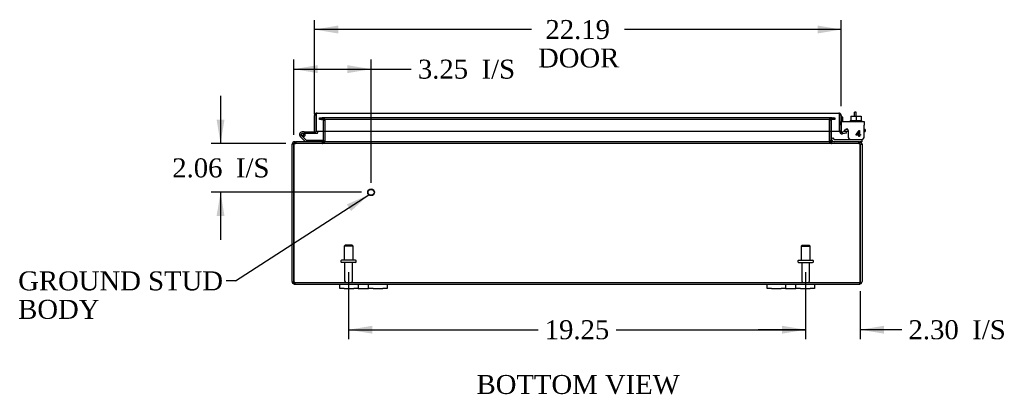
# Model space of a CAD drawing. Header units: inches. Extents: x 4 to 118, y 6 to 79.
# Tile 1 of 7: x 19 to 61, y 6 to 22. Entities that reach past the tile are written whole.
import ezdxf
from ezdxf.enums import TextEntityAlignment as Align
from ezdxf.lldxf.tags import DXFTag

# ---------------------------------------------------------------- set-up
doc = ezdxf.new("R2010")
doc.units = ezdxf.units.IN
doc.header["$MEASUREMENT"] = 0
for name, color, linetype in [('COM40153-1', 7, 'CONTINUOUS'), ('COM40153-2', 7, 'CONTINUOUS'), ('COM42667', 7, 'CONTINUOUS'), ('COM42780', 7, 'CONTINUOUS'), ('COM48428', 7, 'CONTINUOUS'), ('COM71780-1', 7, 'CONTINUOUS'), ('COM71783-1', 7, 'CONTINUOUS'), ('DEFAULT', 7, 'CONTINUOUS'), ('FET07710', 7, 'CONTINUOUS'), ('QLB30109', 7, 'CONTINUOUS'), ('SCC19011', 7, 'CONTINUOUS'), ('STD21878', 7, 'CONTINUOUS'), ('STD26094', 7, 'CONTINUOUS'), ('WAF25035', 7, 'CONTINUOUS')]:
    doc.layers.add(name, color=color, linetype=linetype)
doc.styles.add('SEACAD_TIMES_NEW_ROMAN', font='times.ttf')
tags = doc.linetypes.add('HIDDEN2', pattern=[0.1875, 0.125, -0.0625]).pattern_tags.tags
tags[6:7] = [DXFTag(74, 4), DXFTag(75, 0), DXFTag(340, '0'), DXFTag(46, 0.0), DXFTag(50, 0.0), DXFTag(44, 0.0), DXFTag(45, 0.0)]
tags[4:5] = [DXFTag(74, 4), DXFTag(75, 0), DXFTag(340, '0'), DXFTag(46, 0.0), DXFTag(50, 0.0), DXFTag(44, 0.0), DXFTag(45, 0.0)]

# ---------------------------------------------------------------- blocks, each defined once
blk = doc.blocks.new('SEANNOT_GROUP2')
at = {"layer": 'DEFAULT', "linetype": 'Continuous'}
blk.add_hatch(color=136, dxfattribs=at).paths.add_polyline_path([(33.377, 13.541), (34.127, 14.223), (33.196, 13.821)])
at = {"layer": 'DEFAULT', "color": 136, "linetype": 'Continuous'}
blk.add_line((28.51, 10.598), (28.11, 10.598), dxfattribs=at)
blk.add_lwpolyline([(28.51, 10.598), (34.127, 14.223)], dxfattribs=at)
at = {"layer": 'DEFAULT', "color": 136, "linetype": 'Continuous', "style": 'SEACAD_TIMES_NEW_ROMAN'}
for s, p in [('GROUND STUD', (19.356, 10.998)), ('BODY', (19.356, 9.798))]:
    blk.add_text(s, height=0.8, dxfattribs=at).set_placement(p, align=Align.TOP_LEFT)
blk = doc.blocks.new('GDIMGGROUP5')
at = {"layer": 'DEFAULT', "linetype": 'Continuous'}
for points in [[(32.833, 21.357), (31.833, 21.19), (32.833, 21.024)], [(53.021, 21.357), (53.021, 21.024), (54.021, 21.19)]]:
    blk.add_hatch(color=136, dxfattribs=at).paths.add_polyline_path(points)
at = {"layer": 'DEFAULT', "color": 136, "linetype": 'Continuous'}
for p, q in [((31.833, 17.62), (31.833, 21.59)), ((54.021, 17.964), (54.021, 21.59)), ((40.969, 21.19), (31.833, 21.19)), ((54.021, 21.19), (44.885, 21.19))]:
    blk.add_line(p, q, dxfattribs=at)
at = {"layer": 'DEFAULT', "color": 136, "linetype": 'Continuous', "style": 'SEACAD_TIMES_NEW_ROMAN'}
for s, p in [('22.19', (41.562, 21.59)), ('DOOR', (41.249, 20.39))]:
    blk.add_text(s, height=0.8, dxfattribs=at).set_placement(p, align=Align.TOP_LEFT)
blk = doc.blocks.new('GDIMGGROUP6')
at = {"layer": 'DEFAULT', "linetype": 'Continuous'}
for points in [[(27.712, 17.39), (27.879, 16.39), (28.045, 17.39)], [(27.712, 13.33), (28.045, 13.33), (27.879, 14.33)]]:
    blk.add_hatch(color=136, dxfattribs=at).paths.add_polyline_path(points)
at = {"layer": 'DEFAULT', "color": 136, "linetype": 'Continuous'}
for p, q in [((27.879, 18.39), (27.879, 16.39)), ((30.63, 16.39), (27.479, 16.39)), ((33.818, 14.33), (27.479, 14.33)), ((27.879, 14.33), (27.879, 12.33))]:
    blk.add_line(p, q, dxfattribs=at)
at = {"layer": 'DEFAULT', "color": 136, "linetype": 'Continuous', "style": 'SEACAD_TIMES_NEW_ROMAN'}
for s, p in [('2.06', (25.845, 15.76)), ('I/S', (28.528, 15.76))]:
    blk.add_text(s, height=0.8, dxfattribs=at).set_placement(p, align=Align.TOP_LEFT)
blk = doc.blocks.new('GDIMGGROUP7')
at = {"layer": 'DEFAULT', "linetype": 'Continuous'}
for points in [[(31.968, 19.687), (30.968, 19.52), (31.968, 19.353)], [(33.218, 19.687), (33.218, 19.353), (34.218, 19.52)]]:
    blk.add_hatch(color=136, dxfattribs=at).paths.add_polyline_path(points)
at = {"layer": 'DEFAULT', "color": 136, "linetype": 'Continuous'}
for p, q in [((30.968, 16.754), (30.968, 19.92)), ((34.218, 14.73), (34.218, 19.92)), ((30.968, 19.52), (35.91, 19.52))]:
    blk.add_line(p, q, dxfattribs=at)
at = {"layer": 'DEFAULT', "color": 136, "linetype": 'Continuous', "style": 'SEACAD_TIMES_NEW_ROMAN'}
for s, p in [('3.25', (36.19, 19.92)), ('I/S', (38.873, 19.92))]:
    blk.add_text(s, height=0.8, dxfattribs=at).set_placement(p, align=Align.TOP_LEFT)
blk = doc.blocks.new('GDIMGGROUP8')
at = {"layer": 'DEFAULT', "linetype": 'Continuous'}
for points in [[(34.271, 8.373), (34.271, 8.707), (33.271, 8.54)], [(51.521, 8.373), (52.521, 8.54), (51.521, 8.707)]]:
    blk.add_hatch(color=136, dxfattribs=at).paths.add_polyline_path(points)
at = {"layer": 'DEFAULT', "color": 136, "linetype": 'Continuous'}
for p, q in [((33.271, 10.971), (33.271, 8.14)), ((52.521, 10.971), (52.521, 8.14)), ((33.271, 8.54), (41.251, 8.54)), ((44.541, 8.54), (52.521, 8.54))]:
    blk.add_line(p, q, dxfattribs=at)
at = {"layer": 'DEFAULT', "color": 136, "linetype": 'Continuous', "style": 'SEACAD_TIMES_NEW_ROMAN'}
blk.add_text('19.25', height=0.8, dxfattribs=at).set_placement((41.531, 8.94), align=Align.TOP_LEFT)
blk = doc.blocks.new('GDIMGGROUP28')
at = {"layer": 'DEFAULT', "linetype": 'Continuous'}
for points in [[(51.521, 8.373), (52.521, 8.54), (51.521, 8.707)], [(55.824, 8.373), (55.824, 8.707), (54.824, 8.54)]]:
    blk.add_hatch(color=136, dxfattribs=at).paths.add_polyline_path(points)
at = {"layer": 'DEFAULT', "color": 136, "linetype": 'Continuous'}
for p, q in [((52.521, 10.971), (52.521, 8.14)), ((54.824, 10.17), (54.824, 8.14)), ((52.521, 8.54), (50.521, 8.54)), ((56.574, 8.54), (54.824, 8.54))]:
    blk.add_line(p, q, dxfattribs=at)
at = {"layer": 'DEFAULT', "color": 136, "linetype": 'Continuous', "style": 'SEACAD_TIMES_NEW_ROMAN'}
for s, p in [('2.30', (56.854, 8.94)), ('I/S', (59.537, 8.94))]:
    blk.add_text(s, height=0.8, dxfattribs=at).set_placement(p, align=Align.TOP_LEFT)

msp = doc.modelspace()

# ---------------------------------------------------------------- linework, layer by layer
at = {"layer": 'COM40153-1', "color": 7, "linetype": 'Continuous'}
for p, q in [((54.574, 17.533), (54.574, 17.712)), ((54.646, 17.712), (54.574, 17.712)), ((54.646, 17.533), (54.646, 17.712))]:
    msp.add_line(p, q, dxfattribs=at)
at = {"layer": 'COM40153-2', "color": 7, "linetype": 'Continuous'}
for p, q in [((54.093, 17.499), (54.021, 17.499)), ((54.093, 17.307), (54.093, 17.499)), ((54.306, 16.899), (54.147, 16.899)), ((54.298, 16.971), (54.194, 16.971)), ((55.021, 16.971), (54.992, 16.971)), ((54.992, 16.899), (55.021, 16.899)), ((55.021, 16.971), (55.021, 16.899))]:
    msp.add_line(p, q, dxfattribs=at)
msp.add_arc((54.129, 17.007), 0.108, 180, 186.8545, dxfattribs=at)
at = {"layer": 'COM42667', "color": 7, "linetype": 'Continuous'}
for p, q in [((54.022, 17.307), (54.992, 17.307)), ((54.022, 17.164), (54.022, 17.307)), ((54.022, 17.164), (54.022, 16.909)), ((54.992, 17.307), (54.992, 17.164)), ((54.992, 16.682), (54.992, 17.164)), ((54.136, 16.882), (54.195, 16.974)), ((54.306, 16.941), (54.306, 16.682)), ((54.655, 16.77), (54.77, 16.932)), ((54.655, 16.742), (54.655, 16.77)), ((54.764, 16.742), (54.655, 16.742)), ((54.764, 16.883), (54.685, 16.77)), ((54.685, 16.77), (54.764, 16.77)), ((54.764, 16.77), (54.764, 16.883)), ((54.764, 16.682), (54.764, 16.742)), ((54.795, 16.682), (54.764, 16.682)), ((54.77, 16.932), (54.795, 16.932)), ((54.795, 16.932), (54.795, 16.77)), ((54.795, 16.77), (54.829, 16.77)), ((54.829, 16.742), (54.795, 16.742)), ((54.795, 16.742), (54.795, 16.682)), ((54.829, 16.77), (54.829, 16.742))]:
    msp.add_line(p, q, dxfattribs=at)
for centre, radius, start, end in [((54.082, 16.909), 0.06, 180, 202.199), ((54.246, 16.941), 0.06, 0, 147.1545), ((54.431, 16.682), 0.125, 180, 270), ((54.867, 16.682), 0.125, 270, 0)]:
    msp.add_arc(centre, radius, start, end, dxfattribs=at)
at = {"layer": 'COM42780', "color": 7, "linetype": 'Continuous'}
for p, q in [((53.593, 16.554), (53.66, 16.621)), ((53.66, 16.621), (53.711, 16.571)), ((53.593, 16.554), (53.643, 16.504)), ((53.745, 16.557), (54.643, 16.557)), ((54.643, 16.557), (54.893, 16.557)), ((54.893, 16.462), (54.788, 16.462)), ((54.893, 16.557), (54.893, 16.56)), ((54.893, 16.557), (54.893, 16.462))]:
    msp.add_line(p, q, dxfattribs=at)
for radius in [0.143, 0.048]:
    msp.add_arc((53.745, 16.605), radius, 225, 270, dxfattribs=at)
msp.add_open_spline([(54.384, 16.557), (54.386, 16.557), (54.387, 16.558), (54.389, 16.561), (54.389, 16.563), (54.39, 16.564)], degree=3, knots=[0, 0, 0, 0, 0.25, 0.25, 0.3597521, 0.3597521, 0.3597521, 0.3597521], dxfattribs=at)
at = {"layer": 'COM48428', "color": 7, "linetype": 'HIDDEN2'}
for p, q in [((32.041, 17.475), (32.117, 17.475)), ((32.041, 17.403), (32.041, 17.475)), ((32.117, 17.475), (32.125, 17.475)), ((32.125, 17.475), (32.17, 17.475)), ((32.125, 17.475), (32.125, 17.403)), ((32.163, 17.403), (32.163, 17.475)), ((53.622, 17.475), (32.17, 17.475)), ((32.181, 17.403), (32.181, 17.475)), ((53.611, 17.403), (53.611, 17.475)), ((53.622, 17.475), (53.667, 17.475)), ((53.629, 17.475), (53.629, 17.403)), ((53.675, 17.475), (53.667, 17.475)), ((53.667, 17.403), (53.667, 17.475)), ((53.675, 17.475), (53.751, 17.475)), ((53.751, 17.475), (53.751, 17.403)), ((32.117, 17.403), (32.041, 17.403)), ((32.117, 17.403), (32.125, 17.403)), ((32.17, 17.403), (32.125, 17.403)), ((53.622, 17.403), (32.17, 17.403)), ((32.199, 17.367), (32.271, 17.367)), ((32.199, 17.367), (32.199, 16.905)), ((32.271, 17.367), (32.271, 16.905)), ((32.284, 16.905), (32.284, 17.367)), ((53.508, 17.367), (53.508, 16.905)), ((53.593, 17.367), (53.521, 17.367)), ((53.521, 17.367), (53.521, 16.905)), ((53.593, 17.367), (53.593, 16.905)), ((53.667, 17.403), (53.622, 17.403)), ((53.675, 17.403), (53.667, 17.403)), ((53.751, 17.403), (53.675, 17.403)), ((31.004, 16.39), (31.004, 16.438)), ((31.004, 16.39), (31.028, 16.39)), ((31.028, 16.462), (31.028, 16.39)), ((31.028, 16.462), (31.03, 16.462)), ((31.028, 16.39), (31.03, 16.39)), ((31.03, 16.39), (31.03, 16.462)), ((54.762, 16.39), (31.03, 16.39)), ((31.046, 16.462), (31.046, 16.39)), ((32.163, 16.462), (32.163, 16.39)), ((32.181, 16.462), (32.181, 16.39)), ((53.611, 16.462), (53.611, 16.39)), ((53.629, 16.39), (53.629, 16.462)), ((54.746, 16.462), (54.746, 16.39)), ((54.762, 16.39), (54.762, 16.462)), ((54.762, 16.462), (54.764, 16.462)), ((54.762, 16.39), (54.764, 16.39)), ((54.764, 16.462), (54.764, 16.39)), ((54.764, 16.39), (54.788, 16.39)), ((54.788, 16.39), (54.788, 16.438)), ((31.004, 10.534), (54.788, 10.534)), ((31.004, 10.534), (31.004, 10.462)), ((54.788, 10.534), (54.788, 10.462))]:
    msp.add_line(p, q, dxfattribs=at)
at = {"layer": 'COM48428', "color": 7, "linetype": 'Continuous'}
for p, q in [((32.199, 16.905), (32.199, 16.498)), ((32.271, 16.905), (32.271, 16.498)), ((32.284, 16.498), (32.284, 16.905)), ((53.508, 16.905), (53.508, 16.498)), ((53.521, 16.905), (53.521, 16.498)), ((53.593, 16.905), (53.593, 16.498)), ((30.896, 10.57), (30.896, 16.354)), ((30.968, 16.354), (30.896, 16.354)), ((30.968, 10.57), (30.968, 16.354)), ((30.968, 16.354), (30.968, 10.57)), ((31.004, 16.438), (31.004, 16.462)), ((31.004, 16.462), (31.028, 16.462)), ((54.762, 16.462), (31.03, 16.462)), ((32.199, 16.498), (32.271, 16.498)), ((53.593, 16.498), (53.521, 16.498)), ((54.764, 16.462), (54.788, 16.462)), ((54.788, 16.438), (54.788, 16.462)), ((54.824, 16.354), (54.896, 16.354)), ((54.824, 16.354), (54.824, 10.57)), ((54.824, 10.57), (54.824, 16.354)), ((54.896, 16.354), (54.896, 10.57)), ((30.968, 10.468), (30.968, 10.57)), ((30.968, 10.57), (30.968, 10.468)), ((31.004, 10.462), (32.896, 10.462)), ((34.896, 10.462), (50.896, 10.462)), ((52.896, 10.462), (54.788, 10.462)), ((54.824, 10.468), (54.824, 10.57)), ((54.824, 10.57), (54.824, 10.468))]:
    msp.add_line(p, q, dxfattribs=at)
at = {"layer": 'COM48428', "color": 7, "linetype": 'HIDDEN2'}
for centre, radius, start, end in [((32.163, 17.367), 0.108, 0, 90), ((32.179, 17.369), 0.106, 358.8074, 88.6926), ((53.613, 17.369), 0.106, 91.3077, 181.1923), ((53.629, 17.367), 0.108, 90, 180), ((32.163, 17.367), 0.036, 0, 90), ((53.629, 17.367), 0.036, 90, 180), ((31.004, 16.354), 0.036, 90, 141.2767), ((32.163, 16.498), 0.108, 270, 349.6016), ((32.179, 16.496), 0.106, 271.3077, 1.1923), ((53.613, 16.496), 0.106, 178.8074, 268.6926), ((53.629, 16.498), 0.108, 190.3994, 270), ((54.788, 16.354), 0.036, 38.7233, 90), ((31.004, 10.57), 0.036, 180, 270), ((54.788, 10.57), 0.036, 270, 0)]:
    msp.add_arc(centre, radius, start, end, dxfattribs=at)
at = {"layer": 'COM48428', "color": 7, "linetype": 'Continuous'}
for centre, radius, start, end in [((31.004, 16.354), 0.108, 90, 180), ((31.004, 16.354), 0.036, 141.2767, 180), ((32.163, 16.498), 0.036, 270, 360), ((32.163, 16.498), 0.108, 349.6016, 360), ((53.629, 16.498), 0.108, 180, 190.3994), ((53.629, 16.498), 0.036, 180, 270), ((54.788, 16.354), 0.108, 0, 90), ((54.788, 16.354), 0.036, 0, 38.7233), ((31.004, 10.57), 0.108, 180, 250.5288), ((31.004, 10.57), 0.108, 250.5288, 270), ((54.788, 10.57), 0.108, 270, 289.4712), ((54.788, 10.57), 0.108, 289.4712, 0)]:
    msp.add_arc(centre, radius, start, end, dxfattribs=at)
at = {"layer": 'COM48428', "color": 7, "linetype": 'HIDDEN2'}
for centre, start_param, end_param in [((31.004, 10.57), 1.570796, 3.141593), ((54.788, 10.57), 3.141593, 4.712389)]:
    msp.add_ellipse(centre, major_axis=(0, 0.036), ratio=0.997813, start_param=start_param, end_param=end_param, dxfattribs=at)
at = {"layer": 'COM48428', "color": 7, "linetype": 'Continuous'}
for centre, start_param, end_param in [((31.004, 10.57), 2.801756, 3.141593), ((54.788, 10.57), 3.141593, 3.48143)]:
    msp.add_ellipse(centre, major_axis=(0, 0.108), ratio=0.997813, start_param=start_param, end_param=end_param, dxfattribs=at)
at = {"layer": 'COM48428', "color": 7, "linetype": 'HIDDEN2'}
for points, knots in [([(32.284, 17.367), (32.284, 17.369), (32.284, 17.371), (32.282, 17.374), (32.281, 17.376), (32.277, 17.381), (32.273, 17.383), (32.265, 17.388), (32.261, 17.39), (32.252, 17.393), (32.247, 17.395), (32.232, 17.398), (32.222, 17.4), (32.202, 17.402), (32.191, 17.403), (32.181, 17.403)], [0, 0, 0, 0, 0.0625, 0.0625, 0.125, 0.125, 0.25, 0.25, 0.375, 0.375, 0.5, 0.5, 0.75, 0.75, 1, 1, 1, 1]), ([(53.611, 17.403), (53.601, 17.403), (53.59, 17.402), (53.57, 17.4), (53.56, 17.398), (53.545, 17.395), (53.54, 17.393), (53.531, 17.39), (53.527, 17.388), (53.519, 17.383), (53.515, 17.381), (53.511, 17.376), (53.51, 17.374), (53.508, 17.371), (53.508, 17.369), (53.508, 17.367)], [0, 0, 0, 0, 0.25, 0.25, 0.5, 0.5, 0.625, 0.625, 0.75, 0.75, 0.875, 0.875, 0.9375, 0.9375, 1, 1, 1, 1]), ([(30.968, 16.354), (30.978, 16.363), (30.989, 16.373), (31.009, 16.386), (31.019, 16.39), (31.03, 16.39)], [0, 0, 0, 0, 0.5, 0.5, 1, 1, 1, 1]), ([(54.762, 16.39), (54.772, 16.39), (54.783, 16.386), (54.803, 16.373), (54.814, 16.363), (54.824, 16.354)], [0, 0, 0, 0, 0.5, 0.5, 1, 1, 1, 1])]:
    msp.add_open_spline(points, degree=3, knots=knots, dxfattribs=at)
at = {"layer": 'COM48428', "color": 7, "linetype": 'Continuous'}
for points, knots in [([(30.968, 16.354), (30.973, 16.368), (30.978, 16.382), (30.989, 16.408), (30.994, 16.42), (31.004, 16.44), (31.009, 16.448), (31.019, 16.459), (31.025, 16.462), (31.03, 16.462)], [0, 0, 0, 0, 0.25, 0.25, 0.5, 0.5, 0.75, 0.75, 1, 1, 1, 1]), ([(32.181, 16.462), (32.191, 16.462), (32.202, 16.462), (32.222, 16.465), (32.232, 16.466), (32.247, 16.47), (32.252, 16.472), (32.261, 16.475), (32.265, 16.477), (32.273, 16.482), (32.277, 16.484), (32.281, 16.489), (32.282, 16.491), (32.284, 16.494), (32.284, 16.496), (32.284, 16.498)], [0, 0, 0, 0, 0.25, 0.25, 0.5, 0.5, 0.625, 0.625, 0.75, 0.75, 0.875, 0.875, 0.9375, 0.9375, 1, 1, 1, 1]), ([(53.508, 16.498), (53.508, 16.496), (53.508, 16.494), (53.51, 16.491), (53.511, 16.489), (53.515, 16.484), (53.519, 16.482), (53.527, 16.477), (53.531, 16.475), (53.54, 16.472), (53.545, 16.47), (53.56, 16.466), (53.57, 16.465), (53.59, 16.462), (53.601, 16.462), (53.611, 16.462)], [0, 0, 0, 0, 0.0625, 0.0625, 0.125, 0.125, 0.25, 0.25, 0.375, 0.375, 0.5, 0.5, 0.75, 0.75, 1, 1, 1, 1]), ([(54.762, 16.462), (54.767, 16.462), (54.772, 16.459), (54.783, 16.448), (54.788, 16.44), (54.798, 16.42), (54.803, 16.408), (54.814, 16.382), (54.819, 16.368), (54.824, 16.354)], [0, 0, 0, 0, 0.25, 0.25, 0.5, 0.5, 0.75, 0.75, 1, 1, 1, 1])]:
    msp.add_open_spline(points, degree=3, knots=knots, dxfattribs=at)
at = {"layer": 'COM71780-1', "color": 7, "linetype": 'Continuous'}
for p, q in [((31.833, 16.877), (31.833, 17.564)), ((31.905, 17.666), (31.905, 17.564)), ((31.905, 17.564), (31.905, 17.666)), ((31.905, 16.877), (31.905, 17.564)), ((31.905, 17.564), (31.905, 16.905)), ((31.941, 17.672), (53.913, 17.672)), ((53.949, 17.564), (53.949, 17.666)), ((53.949, 17.666), (53.949, 17.564)), ((53.949, 16.905), (53.949, 17.564)), ((53.949, 17.564), (53.949, 16.905)), ((54.021, 17.564), (54.021, 16.905)), ((31.833, 16.877), (31.905, 16.877)), ((31.905, 16.905), (53.949, 16.905)), ((54.021, 16.905), (53.949, 16.905)), ((54.034, 16.877), (53.988, 16.822)), ((54.233, 16.899), (54.063, 16.869)), ((54.063, 16.869), (54.076, 16.799)), ((54.246, 16.829), (54.076, 16.799)), ((54.246, 16.829), (54.233, 16.899))]:
    msp.add_line(p, q, dxfattribs=at)
for centre, radius, start, end in [((31.941, 17.564), 0.108, 109.4712, 180), ((31.941, 17.564), 0.108, 90, 109.4712), ((53.913, 17.564), 0.108, 70.5288, 90), ((53.913, 17.564), 0.108, 0, 70.5288), ((54.057, 16.905), 0.108, 180, 230), ((54.057, 16.905), 0.108, 230.0001, 279.9999), ((54.057, 16.905), 0.036, 180, 230), ((54.057, 16.905), 0.036, 230, 280)]:
    msp.add_arc(centre, radius, start, end, dxfattribs=at)
for centre, start_param, end_param in [((31.941, 17.564), 3.141593, 3.48143), ((53.913, 17.564), 2.801756, 3.141593)]:
    msp.add_ellipse(centre, major_axis=(0, -0.108), ratio=0.997813, start_param=start_param, end_param=end_param, dxfattribs=at)
at = {"layer": 'COM71783-1', "color": 7, "linetype": 'Continuous'}
for p, q in [((31.905, 17.365), (31.905, 17.365)), ((31.458, 16.462), (31.246, 16.673)), ((31.289, 16.719), (31.483, 16.524)), ((31.392, 16.877), (31.325, 16.877)), ((31.442, 16.76), (31.38, 16.76)), ((31.392, 16.877), (31.833, 16.877)), ((31.428, 16.815), (31.448, 16.815)), ((31.942, 16.815), (31.448, 16.815)), ((31.967, 16.905), (31.967, 16.84)), ((31.483, 16.524), (32.177, 16.524)), ((32.177, 16.524), (32.177, 16.466))]:
    msp.add_line(p, q, dxfattribs=at)
msp.add_circle((31.325, 16.76), 0.05, dxfattribs=at)
for centre, radius, start, end in [((31.325, 16.76), 0.117, 0, 227.608), ((31.325, 16.76), 0.055, 0, 228.8041), ((31.325, 16.76), 0.055, 228.8041, 0), ((31.325, 16.76), 0.117, 287.0274, 0), ((31.325, 16.76), 0.135, 24.0421, 60.0736), ((31.942, 16.84), 0.025, 270, 0)]:
    msp.add_arc(centre, radius, start, end, dxfattribs=at)
at = {"layer": 'FET07710', "color": 7, "linetype": 'Continuous'}
for p, q in [((32.896, 10.275), (32.896, 10.462)), ((32.896, 10.462), (33.083, 10.462)), ((33.083, 10.462), (33.49, 10.462)), ((33.49, 10.462), (33.677, 10.462)), ((33.677, 10.462), (33.895, 10.462)), ((33.677, 10.462), (33.677, 10.275)), ((33.895, 10.462), (33.896, 10.462)), ((33.896, 10.462), (34.114, 10.462)), ((34.114, 10.275), (34.114, 10.462)), ((34.114, 10.462), (34.301, 10.462)), ((34.301, 10.462), (34.708, 10.462)), ((34.708, 10.462), (34.896, 10.462)), ((34.896, 10.462), (34.896, 10.275)), ((50.896, 10.275), (50.896, 10.462)), ((50.896, 10.462), (51.083, 10.462)), ((51.083, 10.462), (51.49, 10.462)), ((51.49, 10.462), (51.677, 10.462)), ((51.677, 10.462), (51.895, 10.462)), ((51.677, 10.462), (51.677, 10.275)), ((51.895, 10.462), (51.896, 10.462)), ((51.896, 10.462), (52.114, 10.462)), ((52.114, 10.275), (52.114, 10.462)), ((52.114, 10.462), (52.301, 10.462)), ((52.301, 10.462), (52.708, 10.462)), ((52.708, 10.462), (52.896, 10.462)), ((52.896, 10.462), (52.896, 10.275)), ((33.083, 10.275), (32.896, 10.275)), ((33.083, 10.275), (33.49, 10.275)), ((33.677, 10.275), (33.49, 10.275)), ((33.677, 10.275), (33.895, 10.275)), ((33.895, 10.275), (33.896, 10.275)), ((33.896, 10.275), (34.114, 10.275)), ((34.301, 10.275), (34.114, 10.275)), ((34.301, 10.275), (34.708, 10.275)), ((34.896, 10.275), (34.708, 10.275)), ((51.083, 10.275), (50.896, 10.275)), ((51.083, 10.275), (51.49, 10.275)), ((51.677, 10.275), (51.49, 10.275)), ((51.677, 10.275), (51.895, 10.275)), ((51.895, 10.275), (51.896, 10.275)), ((51.896, 10.275), (52.114, 10.275)), ((52.301, 10.275), (52.114, 10.275)), ((52.301, 10.275), (52.708, 10.275)), ((52.896, 10.275), (52.708, 10.275))]:
    msp.add_line(p, q, dxfattribs=at)
at = {"layer": 'QLB30109', "color": 7, "linetype": 'Continuous'}
for p, q in [((30.968, 15.39), (30.968, 15.39)), ((30.968, 11.39), (30.968, 11.39))]:
    msp.add_line(p, q, dxfattribs=at)
at = {"layer": 'SCC19011', "color": 7, "linetype": 'Continuous'}
for p, q in [((54.428, 17.533), (54.428, 17.352)), ((54.428, 17.533), (54.643, 17.533)), ((54.643, 17.533), (54.643, 17.352)), ((54.643, 17.533), (54.858, 17.533)), ((54.858, 17.533), (54.858, 17.352))]:
    msp.add_line(p, q, dxfattribs=at)
at = {"layer": 'STD21878', "color": 7, "linetype": 'HIDDEN2'}
for radius in [0.141, 0.125]:
    msp.add_circle((34.218, 14.33), radius, dxfattribs=at)
at = {"layer": 'STD26094', "color": 7, "linetype": 'HIDDEN2'}
for p, q in [((33.121, 12.096), (33.083, 12.058)), ((33.458, 12.058), (33.083, 12.058)), ((33.083, 12.058), (33.083, 11.471)), ((33.421, 12.096), (33.121, 12.096)), ((33.458, 12.058), (33.421, 12.096)), ((33.458, 11.471), (33.458, 12.058)), ((52.371, 12.096), (52.333, 12.058)), ((52.333, 12.058), (52.708, 12.058)), ((52.333, 12.058), (52.333, 11.471)), ((52.371, 12.096), (52.671, 12.096)), ((52.708, 12.058), (52.671, 12.096)), ((52.708, 11.471), (52.708, 12.058)), ((32.946, 11.441), (32.946, 11.401)), ((33.566, 11.471), (32.976, 11.471)), ((33.566, 11.371), (32.976, 11.371)), ((33.106, 11.371), (33.106, 10.594)), ((33.436, 10.594), (33.436, 11.371)), ((33.596, 11.401), (33.596, 11.441)), ((52.196, 11.441), (52.196, 11.401)), ((52.226, 11.471), (52.816, 11.471)), ((52.226, 11.371), (52.816, 11.371)), ((52.356, 11.371), (52.356, 10.594)), ((52.686, 10.594), (52.686, 11.371)), ((52.846, 11.401), (52.846, 11.441))]:
    msp.add_line(p, q, dxfattribs=at)
for centre, radius, start, end in [((32.976, 11.441), 0.03, 90, 180), ((32.976, 11.401), 0.03, 180, 270), ((33.566, 11.441), 0.03, 0, 90), ((33.566, 11.401), 0.03, 270, 0), ((52.226, 11.441), 0.03, 90, 180), ((52.226, 11.401), 0.03, 180, 270), ((52.816, 11.441), 0.03, 0, 90), ((52.816, 11.401), 0.03, 270, 0), ((33.166, 10.594), 0.06, 180, 270), ((33.376, 10.594), 0.06, 270, 0), ((52.416, 10.594), 0.06, 180, 270), ((52.626, 10.594), 0.06, 270, 0)]:
    msp.add_arc(centre, radius, start, end, dxfattribs=at)
at = {"layer": 'WAF25035', "color": 7, "linetype": 'Continuous'}
for p, q in [((54.393, 17.352), (54.893, 17.352)), ((54.393, 17.352), (54.393, 17.307)), ((54.893, 17.307), (54.893, 17.352))]:
    msp.add_line(p, q, dxfattribs=at)

# ---------------------------------------------------------------- block references
at = {"layer": 'DEFAULT'}
for name in ['GDIMGGROUP5', 'GDIMGGROUP7', 'GDIMGGROUP6', 'SEANNOT_GROUP2', 'GDIMGGROUP8', 'GDIMGGROUP28']:
    msp.add_blockref(name, (0, 0), dxfattribs=at)

# ---------------------------------------------------------------- texts
at = {"layer": 'DEFAULT', "color": 136, "linetype": 'Continuous', "style": 'SEACAD_TIMES_NEW_ROMAN'}
msp.add_text('BOTTOM VIEW', height=0.8, dxfattribs=at).set_placement((38.662, 6.632), align=Align.TOP_LEFT)

doc.saveas('drawing.dxf')
